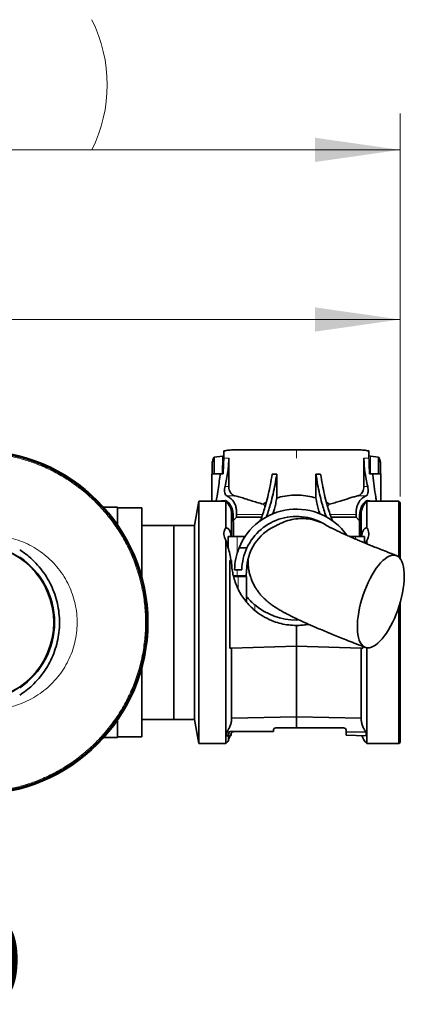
# Model space of a CAD drawing. Header units: millimetres. Extents: x 0 to 11920, y 0 to 8400.
# Tile 31 of 66: x 4093 to 4410, y 5660 to 6473. Entities that reach past the tile are written whole.
import ezdxf

# ---------------------------------------------------------------- set-up
doc = ezdxf.new("R2010")
doc.units = ezdxf.units.MM
doc.header["$LTSCALE"] = 20
doc.styles.add('SLDTEXTSTYLE0', font='TXT', dxfattribs={"width": 0.605})
doc.dimstyles.new('SLDDIMSTYLE3', dxfattribs={"dimtxt": 70, "dimasz": 70, "dimexe": 0, "dimexo": 0.0625, "dimgap": 17.5, "dimtad": 1, "dimdec": 1, "dimrnd": 1e-09, "dimzin": 12, "dimdsep": 46, "dimtxsty": 'SLDTEXTSTYLE0', "dimsah": 1, "dimcen": 0.09, "dimse1": 1, "dimsd1": 1, "dimadec": 0, "dimazin": 3, "dimtfac": 1, "dimtofl": 0, "dimtmove": 0, "dimatfit": 3, "dimfxl": 1, "dimfrac": 2, "dimtolj": 1, "dimtzin": 12, "dimarcsym": 0})

# ---------------------------------------------------------------- blocks, each defined once
blk = doc.blocks.new('_D_10')
at = {"color": 7, "linetype": 'Continuous', "lineweight": 0}
for p, q in [((4406.67, 6079.26), (4406.67, 6255.24)), ((4406.67, 6225.24), (3912.98, 6225.24))]:
    blk.add_line(p, q, dxfattribs=at)
at = {"color": 7, "linetype": 'Continuous', "lineweight": 18}
blk.add_solid([(4406.67, 6225.24), (4336.67, 6235.24), (4336.67, 6215.24)], dxfattribs=at)
at = {"color": 7, "linetype": 'Continuous', "lineweight": 18, "insert": (3912.98, 6315.47), "char_height": 70, "attachment_point": 1, "style": 'SLDTEXTSTYLE0'}
blk.add_mtext('2230', dxfattribs=at)
blk = doc.blocks.new('_D_11')
at = {"color": 7, "linetype": 'Continuous', "lineweight": 0}
for p, q in [((4406.67, 6079.26), (4406.67, 6395.24)), ((4406.67, 6365.24), (3925.82, 6365.24))]:
    blk.add_line(p, q, dxfattribs=at)
at = {"color": 7, "linetype": 'Continuous', "lineweight": 18}
for centre, start, end in [((4045.93, 6418.95), 153.43495, 206.56505), ((4044.96, 6418.95), 333.43495, 26.56505)]:
    blk.add_arc(centre, 120.11, start, end, dxfattribs=at)
blk.add_solid([(4406.67, 6365.24), (4336.67, 6375.24), (4336.67, 6355.24)], dxfattribs=at)
at = {"color": 7, "linetype": 'Continuous', "lineweight": 18, "insert": (3938.5, 6455.47), "char_height": 70, "attachment_point": 1, "style": 'SLDTEXTSTYLE0'}
blk.add_mtext('2344', dxfattribs=at)

msp = doc.modelspace()

# ---------------------------------------------------------------- linework, layer by layer
at = {"color": 7, "linetype": 'Continuous', "lineweight": 35}
for p, q in [((4252.84, 6110.76), (4253.38, 6111.75)), ((4253.27, 6097.76), (4253.39, 6110.76)), ((4260.1, 6112.42), (4253.38, 6111.75)), ((4253.39, 6110.76), (4253.38, 6111.75)), ((4261.33, 6112.6), (4260.1, 6112.42)), ((4261.42, 6116.77), (4261.28, 6110.76)), ((4265.42, 6087.47), (4265.42, 6110.76)), ((4272.38, 6117.76), (4321.17, 6117.76)), ((4321.17, 6117.76), (4369.95, 6117.76)), ((4376.91, 6110.76), (4376.91, 6087.47)), ((4381.05, 6110.76), (4380.91, 6116.77)), ((4382.23, 6112.42), (4381, 6112.61)), ((4388.95, 6111.75), (4382.23, 6112.42)), ((4388.95, 6111.75), (4388.94, 6110.76)), ((4388.94, 6110.76), (4389.06, 6097.76)), ((4388.95, 6111.75), (4389.49, 6110.76)), ((4251.67, 6097.76), (4251.67, 6104.75)), ((4390.67, 6104.75), (4390.67, 6097.76)), ((4251.42, 6097.76), (4251.42, 6075.26)), ((4258.17, 6097.76), (4251.42, 6097.76)), ((4258.25, 6097.76), (4258.17, 6096.8)), ((4258.25, 6097.76), (4258.17, 6097.76)), ((4260.69, 6097.76), (4258.25, 6097.76)), ((4301.13, 6097.64), (4304.99, 6097.63)), ((4304.99, 6097.63), (4304.99, 6077.95)), ((4341.2, 6097.64), (4337.34, 6097.63)), ((4337.34, 6077.95), (4337.34, 6097.63)), ((4384.08, 6097.76), (4381.64, 6097.76)), ((4384.17, 6096.8), (4384.08, 6097.76)), ((4384.17, 6097.76), (4384.08, 6097.76)), ((4390.92, 6097.76), (4384.17, 6097.76)), ((4390.92, 6075.26), (4390.92, 6097.76)), ((4173.67, 6070.26), (4162.21, 6070.26)), ((4173.67, 6070.26), (4173.67, 6055.72)), ((4240.69, 6075.26), (4237.17, 6055.26)), ((4262.93, 6075.26), (4240.69, 6075.26)), ((4240.69, 5975.26), (4240.69, 6075.26)), ((4262.57, 6075.75), (4263.35, 6075.54)), ((4262.93, 6053.37), (4262.93, 6075.26)), ((4263.35, 6075.54), (4263.35, 6075.54)), ((4295.49, 6071.21), (4293.78, 6072.92)), ((4345.96, 6074.37), (4348.55, 6072.92)), ((4378.98, 6075.54), (4379.76, 6075.75)), ((4378.98, 6075.54), (4378.98, 6075.54)), ((4405.67, 6075.26), (4379.41, 6075.26)), ((4379.41, 6075.26), (4379.41, 6053.37)), ((4379.76, 6075.75), (4383.86, 6075.26)), ((4406.67, 6074.26), (4405.67, 6075.26)), ((4405.67, 6029.23), (4405.67, 6075.26)), ((4406.67, 6074.26), (4406.67, 6028.16)), ((4193.67, 6069.76), (4173.67, 6069.76)), ((4193.67, 6069.76), (4193.67, 6012.61)), ((4269.01, 6065.26), (4267.66, 6065.26)), ((4267.67, 6046.26), (4267.67, 6064.76)), ((4269.1, 6059.15), (4271.84, 6062.19)), ((4271.84, 6062.19), (4271.84, 6064.28)), ((4292.59, 6062.19), (4271.84, 6062.19)), ((4370.49, 6062.19), (4349.74, 6062.19)), ((4370.49, 6064.28), (4370.49, 6062.19)), ((4370.49, 6062.19), (4373.24, 6059.15)), ((4374.67, 6065.26), (4373.32, 6065.26)), ((4374.67, 6046.26), (4374.67, 6064.76)), ((4220.17, 6055.26), (4193.67, 6055.26)), ((4237.17, 6055.26), (4220.17, 6055.26)), ((4220.17, 5895.26), (4220.17, 6055.26)), ((4220.17, 5975.26), (4220.17, 6055.26)), ((4237.17, 5975.26), (4237.17, 6055.26)), ((4269.1, 6059.15), (4269.17, 6057.74)), ((4269.17, 6057.74), (4269.17, 6046.26)), ((4349.61, 6053.36), (4346.07, 6055.24)), ((4373.17, 6046.26), (4373.17, 6057.74)), ((4264.92, 6046.26), (4264.92, 6036.76)), ((4272.42, 6046.26), (4264.92, 6046.26)), ((4278.87, 6046.26), (4272.42, 6046.26)), ((4369.92, 6046.26), (4364.83, 6046.26)), ((4377.42, 6046.26), (4369.92, 6046.26)), ((4377.42, 6040.91), (4377.42, 6046.26)), ((4262.93, 5875.26), (4262.93, 6043)), ((4379.41, 6043), (4379.41, 6040.19)), ((4273.84, 6036.76), (4280.37, 6036.76)), ((4266.2, 6026.26), (4266.2, 5953.89)), ((4266.2, 6026.26), (4267.67, 6026.26)), ((4280.32, 6021.33), (4279.66, 6013.76)), ((4272.42, 6013.76), (4269.18, 6013.76)), ((4273.07, 6013.26), (4269.27, 6013.26)), ((4272.42, 6018.76), (4270.18, 6018.76)), ((4270.44, 6013.76), (4270.61, 6013.26)), ((4276.18, 6018.76), (4272.42, 6018.76)), ((4279.66, 6013.76), (4272.42, 6013.76)), ((4279.92, 6013.26), (4273.07, 6013.26)), ((4279.92, 5996.69), (4279.92, 6013.26)), ((4279.92, 5992.19), (4279.92, 5996.69)), ((4406.67, 5991.12), (4406.67, 5876.26)), ((4405.67, 5875.26), (4405.67, 5987.9)), ((4220.17, 5895.26), (4220.17, 5975.26)), ((4237.17, 5895.26), (4237.17, 5975.26)), ((4240.69, 5875.26), (4240.69, 5975.26)), ((4321.17, 5977.26), (4323.14, 5977.29)), ((4321.17, 5955.76), (4321.17, 5972.76)), ((4266.2, 5953.89), (4267.67, 5953.89)), ((4267.67, 5953.89), (4321.17, 5955.76)), ((4267.67, 5895.91), (4267.67, 5953.89)), ((4321.17, 5955.76), (4374.67, 5953.89)), ((4321.17, 5897.43), (4321.17, 5955.76)), ((4374.67, 5895.91), (4374.67, 5953.89)), ((4376.13, 5953.89), (4374.67, 5953.89)), ((4376.13, 5953.89), (4376.13, 5955.41)), ((4379.41, 5954.34), (4379.41, 5875.26)), ((4193.67, 5937.91), (4193.67, 5880.76)), ((4173.67, 5894.79), (4173.67, 5880.26)), ((4193.67, 5895.26), (4220.17, 5895.26)), ((4220.17, 5895.26), (4237.17, 5895.26)), ((4237.17, 5895.26), (4240.69, 5875.26)), ((4321.17, 5897.43), (4267.67, 5896.27)), ((4321.17, 5897.43), (4374.67, 5896.27)), ((4321.17, 5888.26), (4321.17, 5897.43)), ((4263.45, 5884.82), (4265.97, 5884.86)), ((4263.45, 5884.82), (4263.45, 5881.75)), ((4265.17, 5883.26), (4265.17, 5881.79)), ((4289.56, 5885.26), (4267.17, 5885.26)), ((4267.49, 5881.85), (4267.49, 5883.26)), ((4289.56, 5885.26), (4302.17, 5885.47)), ((4302.17, 5885.26), (4289.56, 5885.26)), ((4302.17, 5886.26), (4302.17, 5885.47)), ((4302.17, 5885.47), (4302.17, 5885.26)), ((4321.17, 5888.26), (4304.17, 5888.26)), ((4321.17, 5888.26), (4360.17, 5888.26)), ((4362.17, 5885.1), (4362.17, 5886.26)), ((4378.88, 5884.82), (4362.17, 5885.1)), ((4362.17, 5882.18), (4362.17, 5885.1)), ((4378.88, 5884.82), (4378.88, 5881.75)), ((4162.21, 5880.26), (4173.67, 5880.26)), ((4173.67, 5880.76), (4193.67, 5880.76)), ((4240.69, 5875.26), (4262.93, 5875.26)), ((4263.45, 5881.75), (4265.17, 5881.79)), ((4265.17, 5881.79), (4265.17, 5877.77)), ((4378.88, 5881.75), (4362.17, 5882.18)), ((4379.41, 5875.26), (4405.67, 5875.26)), ((4405.67, 5875.26), (4406.67, 5876.26))]:
    msp.add_line(p, q, dxfattribs=at)
at = {"color": 8, "linetype": 'Continuous', "lineweight": 18}
for p, q in [((4252.84, 6110.76), (4253.39, 6110.76)), ((4260.1, 6112.42), (4259.96, 6097.76)), ((4261.28, 6110.76), (4265.42, 6110.76)), ((4321.17, 6110.76), (4321.17, 6117.76)), ((4376.91, 6110.76), (4381.05, 6110.76)), ((4382.23, 6112.42), (4382.37, 6097.76)), ((4388.94, 6110.76), (4389.49, 6110.76)), ((4258.17, 6096.8), (4258.17, 6097.76)), ((4384.17, 6096.8), (4384.17, 6097.76)), ((4262.33, 6087.47), (4265.42, 6087.47)), ((4376.91, 6087.47), (4380, 6087.47)), ((4263.76, 6079.65), (4270.73, 6079.65)), ((4371.6, 6079.65), (4378.57, 6079.65)), ((4262.57, 6075.26), (4262.57, 6075.75)), ((4379.76, 6075.26), (4379.76, 6075.75)), ((4271.84, 6064.28), (4293.3, 6064.28)), ((4349.03, 6064.28), (4370.49, 6064.28)), ((4272.42, 6032.74), (4272.42, 6046.26)), ((4369.92, 6044.06), (4369.92, 6046.26)), ((4272.42, 6013.76), (4272.42, 6018.76)), ((4273.07, 6013.26), (4273.07, 6003)), ((4286.92, 5989.66), (4286.92, 5985.16)), ((4267.49, 5883.26), (4265.17, 5883.26))]:
    msp.add_line(p, q, dxfattribs=at)
at = {"color": 7, "linetype": 'Continuous', "lineweight": 35, "flags": 128}
for points in [[(4406.02, 5988.99), (4407.08, 5992.57), (4408, 5996.16), (4408.77, 5999.71), (4409.38, 6003.2), (4409.82, 6006.6), (4410.11, 6009.88), (4410.22, 6013), (4410.16, 6015.94), (4409.93, 6018.68), (4409.54, 6021.19), (4408.98, 6023.44), (4408.26, 6025.43), (4407.39, 6027.13), (4406.37, 6028.52), (4405.22, 6029.6), (4403.94, 6030.35), (4402.54, 6030.77), (4401.04, 6030.85), (4399.46, 6030.6), (4397.79, 6030.01), (4396.07, 6029.1), (4394.3, 6027.86), (4392.5, 6026.31), (4390.68, 6024.47), (4388.87, 6022.35), (4387.08, 6019.96), (4385.31, 6017.34), (4383.6, 6014.49), (4381.95, 6011.46), (4380.38, 6008.26), (4378.9, 6004.92), (4377.52, 6001.47), (4376.26, 5997.94), (4375.13, 5994.37), (4374.14, 5990.78), (4373.3, 5987.2), (4372.61, 5983.68), (4372.08, 5980.23), (4371.71, 5976.89), (4371.51, 5973.69), (4371.49, 5970.65), (4371.63, 5967.81), (4371.94, 5965.18), (4372.42, 5962.8), (4373.06, 5960.67), (4373.86, 5958.83), (4374.8, 5957.28), (4375.89, 5956.05), (4377.11, 5955.13), (4378.45, 5954.55), (4379.89, 5954.29), (4381.44, 5954.38), (4383.07, 5954.8), (4384.76, 5955.55), (4386.51, 5956.63), (4388.3, 5958.02), (4390.11, 5959.72), (4391.92, 5961.7), (4393.73, 5963.96), (4395.51, 5966.47), (4397.25, 5969.2), (4398.93, 5972.15), (4400.55, 5975.27), (4402.07, 5978.54), (4403.5, 5981.94), (4404.82, 5985.43), (4406.02, 5988.99)], [(4266.55, 5881.83), (4266.84, 5881.83), (4267.15, 5881.84), (4267.49, 5881.85)]]:
    msp.add_lwpolyline(points, dxfattribs=at)
at = {"color": 7, "linetype": 'Continuous', "lineweight": 35}
for radius in [64.48, 64.33]:
    msp.add_circle((4056.67, 5975.26), radius, dxfattribs=at)
for centre, radius, start, end in [((4056.67, 5975.26), 142, 270.00001, 89.99999), ((4056.67, 5975.26), 141.9, 269.99998, 90.00002), ((4253.67, 6064.76), 14, 359.99861, 48.59205), ((4388.67, 6064.76), 14, 131.41002, 179.99933), ((4321.17, 6017.76), 51, 35.49251, 158.12697), ((4321.17, 6017.76), 45, 56.39622, 155.02508), ((4321.16, 6017.76), 41, 111.38479, 175.00051), ((4321.17, 6017.76), 51, 158.12767, 178.87618), ((4321.16, 6017.76), 45, 155.02518, 178.72704), ((4056.67, 5975.26), 64.94, 303.92109, 56.07891), ((4321.17, 6030.76), 53.5, 230.19452, 269.99976), ((4267.17, 5883.26), 2, 90.00456, 126.73682), ((4304.17, 5886.26), 2, 89.99739, 179.9992), ((4360.17, 5886.26), 2, 0.0008, 89.9992), ((4253.66, 5885.76), 14, 311.4097, 325.2269), ((4388.67, 5885.76), 14, 196.26662, 228.5894)]:
    msp.add_arc(centre, radius, start, end, dxfattribs=at)
for points, knots in [([(4056.67, 6116.36), (4060.03, 6116.29), (4066.77, 6116.15), (4076.83, 6115.02), (4086.79, 6113.23), (4096.6, 6110.72), (4106.21, 6107.51), (4115.56, 6103.62), (4124.6, 6099.07), (4133.3, 6093.88), (4141.6, 6088.09), (4149.47, 6081.71), (4156.86, 6074.78), (4163.73, 6067.35), (4170.06, 6059.44), (4175.8, 6051.1), (4180.93, 6042.37), (4185.41, 6033.29), (4189.24, 6023.91), (4192.39, 6014.29), (4194.84, 6004.46), (4196.57, 5994.49), (4197.59, 5984.41), (4197.89, 5974.29), (4197.45, 5964.17), (4196.3, 5954.11), (4194.42, 5944.16), (4191.84, 5934.37), (4188.56, 5924.79), (4184.61, 5915.47), (4180, 5906.45), (4174.75, 5897.79), (4168.89, 5889.53), (4162.46, 5881.71), (4155.49, 5874.36), (4148, 5867.54), (4140.05, 5861.27), (4131.67, 5855.59), (4122.9, 5850.53), (4113.79, 5846.1), (4104.39, 5842.34), (4094.74, 5839.26), (4084.91, 5836.88), (4075.25, 5835.28), (4065.82, 5834.32), (4059.72, 5834.21), (4056.67, 5834.15)], [0, 0, 0, 0, 0.022772, 0.045601, 0.06843, 0.091259, 0.114088, 0.136917, 0.159746, 0.182575, 0.205404, 0.228233, 0.251062, 0.273891, 0.29672, 0.319549, 0.342378, 0.365207, 0.388036, 0.410865, 0.433694, 0.456523, 0.479352, 0.50218, 0.525009, 0.547838, 0.570667, 0.593496, 0.616325, 0.639154, 0.661983, 0.684812, 0.707641, 0.73047, 0.753299, 0.776128, 0.798957, 0.821786, 0.844615, 0.867444, 0.890273, 0.913102, 0.935931, 0.958701, 0.979351, 1, 1, 1, 1]), ([(4251.67, 6104.75), (4251.7, 6105.83), (4251.77, 6107.9), (4252.5, 6109.84), (4252.84, 6110.76)], [0, 0, 0, 0, 0.524106, 1, 1, 1, 1]), ([(4261.28, 6110.76), (4261.22, 6108.59), (4261.1, 6104.25), (4260.83, 6099.92), (4260.69, 6097.76)], [0, 0, 0, 0, 0.4993, 1, 1, 1, 1]), ([(4261.42, 6116.77), (4262.72, 6117.02), (4265.53, 6117.55), (4269.21, 6117.73), (4271.56, 6117.75), (4272.38, 6117.76)], [0, 0, 0, 0, 0.360436, 0.776584, 1, 1, 1, 1]), ([(4262.33, 6087.47), (4262.79, 6089.51), (4263.71, 6093.59), (4264.68, 6099.52), (4265.3, 6105.25), (4265.38, 6108.92), (4265.42, 6110.76)], [0, 0, 0, 0, 0.266152, 0.532869, 0.765936, 1, 1, 1, 1]), ([(4369.95, 6117.76), (4370.77, 6117.75), (4373.1, 6117.73), (4376.78, 6117.55), (4379.59, 6117.02), (4380.91, 6116.77)], [0, 0, 0, 0, 0.223417, 0.634458, 1, 1, 1, 1]), ([(4376.91, 6110.76), (4376.95, 6108.93), (4377.03, 6105.26), (4377.65, 6099.54), (4378.62, 6093.6), (4379.54, 6089.52), (4380, 6087.47)], [0, 0, 0, 0, 0.233033, 0.467131, 0.733207, 1, 1, 1, 1]), ([(4381.64, 6097.76), (4381.5, 6099.92), (4381.23, 6104.25), (4381.11, 6108.58), (4381.05, 6110.76)], [0, 0, 0, 0, 0.498683, 1, 1, 1, 1]), ([(4389.49, 6110.76), (4389.83, 6109.85), (4390.56, 6107.91), (4390.63, 6105.85), (4390.67, 6104.75)], [0, 0, 0, 0, 0.469858, 1, 1, 1, 1]), ([(4258.17, 6096.8), (4257.64, 6092.32), (4256.8, 6085.11), (4255.53, 6077.97), (4255.05, 6075.26)], [0, 0, 0, 0, 0.620485, 1, 1, 1, 1]), ([(4301.13, 6097.64), (4300.68, 6094.77), (4299.79, 6089.18), (4298.1, 6081.04), (4296.31, 6073.86), (4294.45, 6067.59), (4292.89, 6062.88), (4291.8, 6060.11), (4291.41, 6059.12)], [0, 0, 0, 0, 0.218519, 0.427069, 0.625986, 0.775783, 0.920091, 1, 1, 1, 1]), ([(4304.99, 6097.63), (4304.55, 6094.82), (4303.68, 6089.33), (4302.03, 6081.34), (4300.29, 6074.29), (4298.47, 6068.12), (4297.25, 6064.3), (4296.52, 6062.39), (4296.46, 6062.23)], [0, 0, 0, 0, 0.2338439, 0.4572322, 0.6705088, 0.8312543, 0.986222, 1, 1, 1, 1]), ([(4337.34, 6097.63), (4337.78, 6094.82), (4338.65, 6089.33), (4340.3, 6081.34), (4342.04, 6074.29), (4343.86, 6068.12), (4345.07, 6064.33), (4345.79, 6062.43), (4345.84, 6062.3)], [0, 0, 0, 0, 0.234347, 0.458217, 0.671953, 0.833045, 0.988346, 1, 1, 1, 1]), ([(4341.2, 6097.64), (4341.66, 6094.77), (4342.54, 6089.18), (4344.23, 6081.04), (4346.02, 6073.86), (4347.88, 6067.59), (4349.47, 6062.81), (4350.59, 6059.97), (4351.01, 6058.91)], [0, 0, 0, 0, 0.217265, 0.424619, 0.622395, 0.771333, 0.914813, 1, 1, 1, 1]), ([(4387.27, 6075.26), (4387.08, 6076.34), (4386.37, 6080.45), (4385.17, 6087.61), (4384.5, 6093.73), (4384.17, 6096.8)], [0, 0, 0, 0, 0.151293, 0.574881, 1, 1, 1, 1]), ([(4263.76, 6079.65), (4263.38, 6079.93), (4262.49, 6080.56), (4262, 6082.39), (4261.87, 6084.46), (4262.06, 6086.22), (4262.28, 6087.22), (4262.33, 6087.47)], [0, 0, 0, 0, 0.16361, 0.379316, 0.634118, 0.90815, 1, 1, 1, 1]), ([(4270.73, 6079.65), (4270.27, 6079.79), (4269.35, 6080.06), (4267.87, 6081.01), (4266.56, 6082.58), (4265.68, 6084.76), (4265.43, 6086.43), (4265.42, 6087.36), (4265.42, 6087.47)], [0, 0, 0, 0, 0.139014, 0.281854, 0.509097, 0.726622, 0.966468, 1, 1, 1, 1]), ([(4376.91, 6087.47), (4376.87, 6086.72), (4376.78, 6085.27), (4376.08, 6083.24), (4374.87, 6081.36), (4373.26, 6080.13), (4372.02, 6079.77), (4371.6, 6079.65)], [0, 0, 0, 0, 0.221203, 0.426467, 0.620755, 0.873182, 1, 1, 1, 1]), ([(4380, 6087.47), (4380.15, 6086.69), (4380.43, 6085.2), (4380.42, 6083.08), (4380.08, 6081.34), (4379.42, 6080.13), (4378.79, 6079.78), (4378.57, 6079.65)], [0, 0, 0, 0, 0.281487, 0.53807, 0.746224, 0.911459, 1, 1, 1, 1]), ([(4271.84, 6064.28), (4271.83, 6065.13), (4271.82, 6066.93), (4271.53, 6069.77), (4270.67, 6072.71), (4269.09, 6075.57), (4266.79, 6078.06), (4264.76, 6079.13), (4263.76, 6079.65)], [0, 0, 0, 0, 0.1369625, 0.2925272, 0.4604915, 0.6305514, 0.8177111, 1, 1, 1, 1]), ([(4270.73, 6079.65), (4272.07, 6079.31), (4274.87, 6078.61), (4279.16, 6077.24), (4283.75, 6075.77), (4288.64, 6074.25), (4292.04, 6073.37), (4293.78, 6072.92)], [0, 0, 0, 0, 0.172961, 0.360752, 0.56131, 0.775613, 1, 1, 1, 1]), ([(4301.53, 6064.64), (4301.68, 6064.98), (4302.3, 6066.4), (4303.16, 6069.26), (4304.2, 6073.35), (4304.72, 6076.36), (4304.99, 6077.95)], [0, 0, 0, 0, 0.079989, 0.33774, 0.647801, 1, 1, 1, 1]), ([(4304.99, 6077.95), (4306.04, 6078.25), (4309.49, 6079.22), (4315.62, 6080.19), (4323.08, 6080.41), (4330.42, 6079.75), (4335.02, 6078.55), (4337.34, 6077.95)], [0, 0, 0, 0, 0.0997834, 0.3281064, 0.5652582, 0.7812162, 1, 1, 1, 1]), ([(4337.34, 6077.95), (4337.57, 6076.63), (4338.06, 6073.69), (4339.12, 6069.41), (4340.04, 6066.32), (4340.69, 6064.86), (4340.75, 6064.72)], [0, 0, 0, 0, 0.294841, 0.651454, 0.966679, 1, 1, 1, 1]), ([(4348.55, 6072.92), (4350.01, 6073.3), (4352.9, 6074.04), (4358.28, 6075.65), (4363.35, 6077.31), (4368.14, 6078.79), (4370.47, 6079.37), (4371.6, 6079.65)], [0, 0, 0, 0, 0.188993, 0.372915, 0.700155, 0.854953, 1, 1, 1, 1]), ([(4378.57, 6079.65), (4377.95, 6079.35), (4376.7, 6078.74), (4375, 6077.41), (4373.49, 6075.78), (4372.19, 6073.77), (4371.25, 6071.46), (4370.7, 6068.96), (4370.5, 6066.56), (4370.5, 6065.01), (4370.49, 6064.28)], [0, 0, 0, 0, 0.110747, 0.2256, 0.346863, 0.469421, 0.61057, 0.748748, 0.882055, 1, 1, 1, 1]), ([(4258.6, 6075.26), (4258.97, 6075.35), (4260.27, 6075.67), (4261.61, 6075.72), (4262.57, 6075.75)], [0, 0, 0, 0, 0.282136, 1, 1, 1, 1]), ([(4263.35, 6075.54), (4264.28, 6074.82), (4266.22, 6073.3), (4267.85, 6070.1), (4268.72, 6066.9), (4269.05, 6063.98), (4269.16, 6061.41), (4269.11, 6059.85), (4269.1, 6059.15)], [0, 0, 0, 0, 0.1928348, 0.4027717, 0.5765923, 0.7409631, 0.8858497, 1, 1, 1, 1]), ([(4265.41, 6072.15), (4265.48, 6072.09), (4266.09, 6071.58), (4266.97, 6070.4), (4268.03, 6068.66), (4268.45, 6067.39), (4268.66, 6066.77)], [0, 0, 0, 0, 0.045151, 0.371612, 0.688677, 1, 1, 1, 1]), ([(4293.78, 6072.92), (4294.06, 6073.1), (4294.88, 6073.61), (4295.77, 6074.01), (4296.35, 6074.28)], [0, 0, 0, 0, 0.341066, 1, 1, 1, 1]), ([(4348.55, 6072.92), (4348.3, 6072.7), (4347.7, 6072.17), (4347.16, 6071.57), (4346.84, 6071.21)], [0, 0, 0, 0, 0.404998, 1, 1, 1, 1]), ([(4373.24, 6059.15), (4373.22, 6059.72), (4373.19, 6061.01), (4373.25, 6063.15), (4373.43, 6065.63), (4373.9, 6068.13), (4374.69, 6070.45), (4375.77, 6072.46), (4377.17, 6074.25), (4378.39, 6075.12), (4378.98, 6075.54)], [0, 0, 0, 0, 0.093937, 0.212392, 0.352269, 0.504188, 0.629421, 0.754715, 0.87948, 1, 1, 1, 1]), ([(4373.58, 6066.1), (4373.78, 6066.91), (4374.21, 6068.62), (4375.45, 6070.62), (4376.46, 6071.68), (4376.85, 6072.08)], [0, 0, 0, 0, 0.363707, 0.757856, 1, 1, 1, 1]), ([(4267.67, 6063.73), (4267.67, 6063.75), (4267.72, 6063.88), (4268.03, 6063.98), (4268.4, 6063.74), (4268.71, 6063.23), (4268.95, 6062.51), (4269.09, 6061.76), (4269.12, 6061.29), (4269.13, 6061.1)], [0, 0, 0, 0, 0.0238521, 0.1093625, 0.2180424, 0.3653121, 0.6075464, 0.8417926, 1, 1, 1, 1]), ([(4373.22, 6061.32), (4373.24, 6061.58), (4373.29, 6062.08), (4373.47, 6062.82), (4373.73, 6063.46), (4374.14, 6063.99), (4374.58, 6063.9), (4374.65, 6063.77), (4374.67, 6063.75)], [0, 0, 0, 0, 0.230829, 0.450759, 0.678448, 0.869578, 0.980639, 1, 1, 1, 1]), ([(4306.22, 6055.93), (4307.29, 6056.49), (4310.35, 6058.08), (4315.74, 6059.88), (4322.38, 6061.01), (4329.14, 6060.97), (4336.01, 6059.89), (4340.35, 6058.2), (4342.59, 6057.33)], [0, 0, 0, 0, 0.096663, 0.273443, 0.450236, 0.629789, 0.809357, 1, 1, 1, 1]), ([(4373.17, 6057.74), (4373.17, 6057.79), (4373.17, 6058.26), (4373.2, 6058.73), (4373.24, 6059.15)], [0, 0, 0, 0, 0.09187, 1, 1, 1, 1]), ([(4262.93, 6053.37), (4262.61, 6052.88), (4261.99, 6051.9), (4261.46, 6050.04), (4261.35, 6047.89), (4261.79, 6045.42), (4262.53, 6043.84), (4262.93, 6043)], [0, 0, 0, 0, 0.159056, 0.318003, 0.523884, 0.744968, 1, 1, 1, 1]), ([(4267.47, 6046.26), (4267.47, 6046.3), (4267.4, 6047.34), (4266.98, 6048.84), (4266.25, 6050.69), (4265.54, 6051.91), (4264.69, 6052.85), (4263.77, 6053.42), (4263.17, 6053.38), (4262.93, 6053.37)], [0, 0, 0, 0, 0.012861, 0.343368, 0.504821, 0.66524, 0.804831, 0.920677, 1, 1, 1, 1]), ([(4403.69, 6030.45), (4401.44, 6031.32), (4397.2, 6032.96), (4391.22, 6035.32), (4385.98, 6037.41), (4381.01, 6039.42), (4376.36, 6041.34), (4372.09, 6043.12), (4368.64, 6044.6), (4365.9, 6045.78), (4363.79, 6046.71), (4362.17, 6047.44), (4360.79, 6048.06), (4359.47, 6048.66), (4357.94, 6049.36), (4356.22, 6050.17), (4354.35, 6051.07), (4352.62, 6051.93), (4351.16, 6052.67), (4350.22, 6053.17), (4349.76, 6053.42), (4349.67, 6053.47)], [0, 0, 0, 0, 0.1233187, 0.2321633, 0.3278209, 0.4114932, 0.5063935, 0.5844689, 0.6478081, 0.6981517, 0.7369268, 0.7652754, 0.7890098, 0.813863, 0.8395882, 0.8750599, 0.9109034, 0.9455298, 0.9734391, 0.9946139, 1, 1, 1, 1]), ([(4379.41, 6053.37), (4379.16, 6053.38), (4378.56, 6053.42), (4377.64, 6052.85), (4376.81, 6051.93), (4376.09, 6050.71), (4375.36, 6048.86), (4374.93, 6047.34), (4374.86, 6046.3), (4374.86, 6046.26)], [0, 0, 0, 0, 0.079311, 0.195157, 0.334748, 0.488944, 0.656629, 0.987138, 1, 1, 1, 1]), ([(4379.41, 6043), (4379.47, 6043.13), (4379.89, 6043.92), (4380.49, 6045.42), (4380.96, 6047.64), (4380.92, 6049.97), (4380.33, 6051.97), (4379.65, 6053), (4379.41, 6053.37)], [0, 0, 0, 0, 0.041101, 0.245584, 0.439671, 0.661345, 0.879967, 1, 1, 1, 1]), ([(4262.93, 6043), (4263.1, 6042.46), (4263.85, 6040.13), (4265.25, 6035.91), (4266.56, 6030.86), (4267.04, 6027.57), (4267.23, 6026.26)], [0, 0, 0, 0, 0.098039, 0.42341, 0.770319, 1, 1, 1, 1]), ([(4378.58, 6040.43), (4378.68, 6040.75), (4378.95, 6041.6), (4379.23, 6042.46), (4379.41, 6043)], [0, 0, 0, 0, 0.370504, 1, 1, 1, 1]), ([(4092.9, 6035.21), (4095.49, 6033.42), (4100.28, 6030.1), (4106.42, 6024.19), (4111.6, 6018.06), (4116.06, 6011.39), (4119.72, 6004.25), (4122.56, 5996.75), (4124.56, 5988.98), (4125.65, 5981.04), (4125.85, 5973.04), (4125.16, 5965.06), (4123.56, 5957.21), (4121.1, 5949.59), (4117.82, 5942.28), (4113.71, 5935.4), (4108.86, 5929.02), (4103.66, 5923.57), (4098.33, 5918.97), (4094.71, 5916.52), (4092.9, 5915.29)], [0, 0, 0, 0, 0.06626, 0.122409, 0.178737, 0.234886, 0.290981, 0.347256, 0.403352, 0.459356, 0.515536, 0.571538, 0.627556, 0.683753, 0.73977, 0.795833, 0.852074, 0.908135, 0.954068, 1, 1, 1, 1]), ([(4267.67, 6026.26), (4267.71, 6024.61), (4267.8, 6021.24), (4268.55, 6016.15), (4269.79, 6011), (4271.61, 6005.86), (4274, 6000.82), (4276.87, 5996.08), (4280.19, 5991.73), (4283.87, 5987.78), (4288.66, 5983.57), (4294.8, 5979.46), (4301.79, 5976.2), (4308.52, 5974.16), (4314.8, 5972.98), (4319.05, 5972.83), (4321.17, 5972.76)], [0, 0, 0, 0, 0.058961, 0.120212, 0.183188, 0.248166, 0.314708, 0.381982, 0.445684, 0.509935, 0.574183, 0.673406, 0.772641, 0.848342, 0.924305, 1, 1, 1, 1]), ([(4281.31, 6026.74), (4281.3, 6026.68), (4281.28, 6026.06), (4281.3, 6024.61), (4281.4, 6022.2), (4281.77, 6019.11), (4282.45, 6015.8), (4283.47, 6012.33), (4284.76, 6008.98), (4286.36, 6005.73), (4288.11, 6002.82), (4289.87, 6000.33), (4291.75, 5998.02), (4293.6, 5996.01), (4295.46, 5994.21), (4297.13, 5992.74), (4298.97, 5991.23), (4300.96, 5989.74), (4303.05, 5988.29), (4304.97, 5987.05), (4307.26, 5985.64), (4310.06, 5984.02), (4313.63, 5982.09), (4317.49, 5980.12), (4320.67, 5978.58), (4323.06, 5977.45), (4324.74, 5976.66), (4326.81, 5975.71), (4329.4, 5974.54), (4332.58, 5973.12), (4336.42, 5971.45), (4341.01, 5969.49), (4346.42, 5967.23), (4352.13, 5964.89), (4358.05, 5962.51), (4364.09, 5960.1), (4370.82, 5957.47), (4375.54, 5955.65), (4378.02, 5954.69)], [0, 0, 0, 0, 0.00148, 0.014464, 0.033882, 0.057802, 0.086953, 0.112779, 0.142044, 0.170712, 0.197244, 0.221143, 0.241979, 0.266759, 0.284956, 0.302173, 0.318863, 0.340377, 0.360364, 0.378233, 0.393733, 0.42307, 0.453924, 0.488379, 0.5243, 0.536396, 0.550024, 0.567613, 0.589602, 0.616497, 0.648883, 0.687431, 0.732872, 0.785985, 0.831345, 0.881851, 0.937918, 1, 1, 1, 1]), ([(4279.92, 5996.69), (4279.99, 5996.6), (4280.26, 5996.27), (4280.98, 5995.43), (4282.03, 5994.26), (4283.34, 5992.91), (4284.92, 5991.37), (4286.15, 5990.31), (4286.92, 5989.66)], [0, 0, 0, 0, 0.035228, 0.127177, 0.336555, 0.509731, 0.695434, 1, 1, 1, 1]), ([(4321.17, 5972.76), (4322.64, 5972.8), (4325.6, 5972.88), (4328.96, 5973.25), (4330.8, 5973.66), (4331.2, 5973.74)], [0, 0, 0, 0, 0.439552, 0.879096, 1, 1, 1, 1]), ([(4267.67, 5895.91), (4267.65, 5895.41), (4267.61, 5893.92), (4267.17, 5891.43), (4266.21, 5888.81), (4264.95, 5886.57), (4263.96, 5885.41), (4263.45, 5884.82)], [0, 0, 0, 0, 0.123756, 0.368457, 0.621243, 0.808431, 1, 1, 1, 1]), ([(4374.67, 5895.91), (4374.68, 5895.41), (4374.72, 5893.92), (4375.16, 5891.43), (4376.12, 5888.81), (4377.38, 5886.57), (4378.37, 5885.41), (4378.88, 5884.82)], [0, 0, 0, 0, 0.123757, 0.36846, 0.621247, 0.808436, 1, 1, 1, 1]), ([(4265.17, 5883.26), (4265.22, 5883.62), (4265.31, 5884.26), (4265.78, 5884.68), (4265.97, 5884.86)], [0, 0, 0, 0, 0.5833461, 1, 1, 1, 1]), ([(4270.28, 5885.26), (4269.8, 5885.22), (4269.07, 5885.16), (4268.21, 5884.69), (4267.72, 5884.17), (4267.51, 5883.66), (4267.49, 5883.35), (4267.49, 5883.26)], [0, 0, 0, 0, 0.368983, 0.577826, 0.752682, 0.928709, 1, 1, 1, 1]), ([(4265.17, 5878.51), (4265.24, 5878.73), (4265.46, 5879.37), (4266.01, 5880.44), (4266.36, 5881.34), (4266.55, 5881.83)], [0, 0, 0, 0, 0.189132, 0.568157, 1, 1, 1, 1])]:
    msp.add_open_spline(points, degree=3, knots=knots, dxfattribs=at)
at = {"color": 8, "linetype": 'Continuous', "lineweight": 18}
for points, knots in [([(4056.67, 6115.34), (4060.35, 6115.25), (4067.69, 6115.08), (4078.64, 6113.73), (4089.46, 6111.6), (4100.07, 6108.59), (4111.26, 6104.46), (4122.85, 6098.97), (4134.65, 6091.89), (4145.71, 6083.69), (4155.9, 6074.44), (4165.13, 6064.25), (4173.33, 6053.19), (4180.41, 6041.39), (4186.28, 6028.96), (4190.93, 6016), (4194.29, 6002.58), (4196.3, 5988.9), (4196.97, 5975.13), (4196.28, 5961.4), (4194.25, 5947.79), (4190.9, 5934.44), (4186.25, 5921.49), (4180.37, 5909.06), (4173.29, 5897.25), (4165.08, 5886.2), (4155.85, 5876.02), (4145.65, 5866.78), (4134.59, 5858.58), (4122.79, 5851.51), (4111.19, 5846.03), (4099.99, 5841.89), (4089.38, 5838.9), (4078.6, 5836.77), (4067.68, 5835.43), (4060.35, 5835.26), (4056.67, 5835.18)], [0, 0, 0, 0, 0.025107, 0.0500841, 0.0750913, 0.1002366, 0.1252449, 0.1563422, 0.1875421, 0.2189437, 0.2500881, 0.2812048, 0.3125765, 0.3438279, 0.37492, 0.4061524, 0.4376119, 0.4690532, 0.5003569, 0.5314523, 0.5626518, 0.5940534, 0.6251975, 0.6563144, 0.6876864, 0.7189376, 0.7500296, 0.7812621, 0.8126465, 0.8437712, 0.8749053, 0.9000217, 0.925075, 0.9499879, 0.9749113, 1, 1, 1, 1]), ([(4021.1, 6039.8), (4022.77, 6040.11), (4027.45, 6040.99), (4035.15, 6042.56), (4044.17, 6044.48), (4053.24, 6046.1), (4062.37, 6047.14), (4071.23, 6047.25), (4079.73, 6046.3), (4087.78, 6044.5), (4095.57, 6041.81), (4103.01, 6038.24), (4110.01, 6033.86), (4116.46, 6028.74), (4122.26, 6022.91), (4127.36, 6016.48), (4131.69, 6009.54), (4135.17, 6002.18), (4137.8, 5994.5), (4139.55, 5986.6), (4140.36, 5978.58), (4140.29, 5970.55), (4139.32, 5962.58), (4137.45, 5954.8), (4134.74, 5947.28), (4131.21, 5940.09), (4126.87, 5933.35), (4121.82, 5927.12), (4116.09, 5921.46), (4109.74, 5916.46), (4102.85, 5912.19), (4095.52, 5908.68), (4087.8, 5906.02), (4079.81, 5904.22), (4071.41, 5903.27), (4062.7, 5903.36), (4053.76, 5904.35), (4044.89, 5905.93), (4036.06, 5907.78), (4028.13, 5909.39), (4023.14, 5910.33), (4021.1, 5910.71)], [0, 0, 0, 0, 0.015859, 0.044521, 0.073291, 0.101986, 0.130514, 0.15897, 0.184542, 0.210194, 0.23577, 0.261363, 0.287044, 0.312647, 0.338105, 0.363654, 0.389124, 0.414293, 0.439549, 0.464725, 0.489648, 0.514652, 0.539573, 0.564373, 0.589246, 0.614036, 0.638945, 0.663926, 0.688824, 0.713967, 0.739182, 0.764315, 0.789732, 0.815226, 0.840639, 0.868479, 0.896388, 0.924462, 0.952608, 0.980649, 1, 1, 1, 1])]:
    msp.add_open_spline(points, degree=3, knots=knots, dxfattribs=at)

# ---------------------------------------------------------------- texts
at = {"color": 7, "linetype": 'Continuous', "lineweight": 0, "insert": (3895.55, 5731.35), "char_height": 70, "attachment_point": 1, "style": 'SLDTEXTSTYLE0'}
msp.add_mtext('Lean ID', dxfattribs=at)

# ---------------------------------------------------------------- dimensions: what is measured, and where the dimension line sits
at = {"color": 7, "linetype": 'Continuous', "lineweight": 18}
dim = msp.add_linear_dim(base=(3512.67, 6365.24), p1=(4406.67, 6075.26), p2=(3512.67, 6092.26), text='(2344)', dimstyle='SLDDIMSTYLE3', dxfattribs=at)
dim.commit()
dim.dimension.update_dxf_attribs({"geometry": '_D_11', "text_midpoint": (4045.44, 6365.24), "dimtype": 160})
dim = msp.add_linear_dim(base=(4406.67, 6225.24), p1=(2176.67, 6020.03), p2=(4406.67, 6075.26), dimstyle='SLDDIMSTYLE3', dxfattribs=at)
dim.commit()
dim.dimension.update_dxf_attribs({"geometry": '_D_10', "text_midpoint": (4019.92, 6225.24), "dimtype": 160})

doc.saveas('drawing.dxf')
